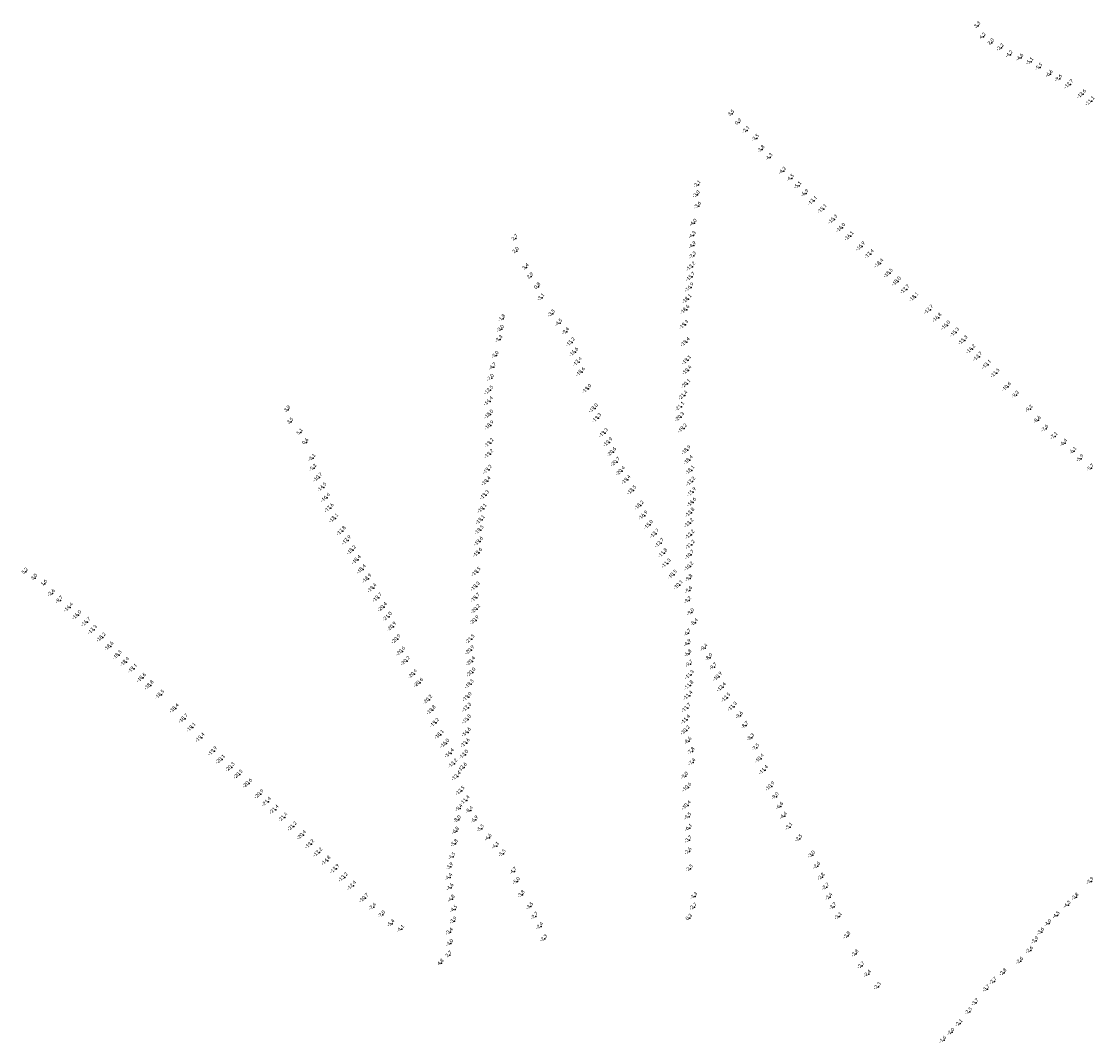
# Model space of a CAD drawing. Header units: feet. Extents: x 932366 to 949332, y 484196 to 597658.
# Tile 4 of 26: x 932366 to 936602, y 507509 to 511542. Entities that reach past the tile are written whole.
import ezdxf
from ezdxf.enums import TextEntityAlignment as Align

# ---------------------------------------------------------------- set-up
doc = ezdxf.new("R2010")
doc.units = ezdxf.units.FT
doc.layers.add('Text', color=7, linetype='Continuous')
doc.styles.add('Legend', font='calibri.ttf')

msp = doc.modelspace()

# ---------------------------------------------------------------- linework, layer by layer
at = {"layer": 'Text'}
for p in [(936143.2, 511525.12, 3.33), (936163.87, 511481.35, 4.16), (936197, 511458.08, 2), (936234.75, 511437.66, -2.19), (936270.44, 511410.7, -4.23), (936312.45, 511398.25, -4.6), (936351.23, 511382.85, -5.1), (936387.56, 511360.9, -5.5), (936428.26, 511333.63, -6.6), (936464.59, 511316.14, -9.6), (936507.26, 511293.51, -12.7), (936557.52, 511255.26, -12.6), (936590.77, 511226.76, -11.1), (935171.6, 511176.79, 3.54), (935199.42, 511142.59, 0.85), (935230.93, 511112.01, -2.14), (935268.43, 511079.99, -3.51), (935290.38, 511035.96, -3.8), (935321.9, 511004.31, -4.3), (935375.32, 510950.17, -4.3), (935038.62, 510897.2, -2.1), (935406.62, 510922.03, -4.5), (935435.5, 510893.16, -5.1), (935035.11, 510857.12, -3), (935463.65, 510862.28, -6.9), (935040.1, 510813.1, -3.6), (935495.49, 510832.96, -13.1), (935533.57, 510801.31, -15.1), (935022.63, 510745.11, -4), (935575.79, 510759.61, -15.3), (935607.17, 510726.67, -16), (934317.38, 510685.34, 2.67), (935019.01, 510696.65, -4.3), (935639.88, 510693.95, -16.1), (935020.01, 510656.62, -4.9), (935685.01, 510653.11, -16.9), (934321.31, 510634.93, 1.99), (935020.79, 510615.81, -7.3), (935719.52, 510622.84, -17.4), (934360.33, 510570.36, 3.36), (935015.51, 510573.56, -13.2), (935757.5, 510585.88, -18.4), (934378.15, 510534.28, 2.9), (935013.6, 510532.8, -15.7), (935794.62, 510547.24, -18.5), (935826.91, 510514.9, -18), (934406.48, 510494.14, 0.76), (935009.11, 510490.8, -16.9), (935860.37, 510483.48, -17.7), (934421.56, 510450.64, -3.14), (934999.58, 510445.59, -18.1), (935895.64, 510452.82, -18.1), (934463.27, 510386.96, -3.5), (934992.05, 510402.92, -18.6), (935954, 510403.58, -17.7), (934267.44, 510367.88, -1.8), (934492.14, 510350.24, -4.5), (934987.72, 510343.47, -19.3), (935987, 510371.34, -16.8), (936021.01, 510340.89, -16), (934261.88, 510326.15, -3), (934519.19, 510316.33, -9.4), (936056.38, 510313.19, -15.3), (934255.88, 510285.94, -3.3), (934540.05, 510274.54, -15.2), (934992.97, 510275.26, -19.4), (936089.32, 510282.22, -15.3), (934240.86, 510222.96, -3), (934553.45, 510235.33, -16.6), (936120.4, 510247.46, -14.2), (936147.37, 510217.7, -13.7), (934231.31, 510177.2, -4.7), (934567.78, 510196.91, -17.4), (934997.81, 510203.97, -19.1), (936182.3, 510186.24, -13.1), (934222.42, 510132.49, -7), (934579.8, 510157.44, -18.6), (934999.8, 510163.76, -19.4), (936216.2, 510152.67, -11.5), (934604.67, 510090.35, -19), (934995.57, 510110.46, -20.1), (936261.45, 510098.32, -10.6), (934217.16, 510085.09, -12.5), (934984.4, 510064.37, -21.4), (936294.36, 510065.73, -9.3), (933419.28, 510008.21, 3.81), (934215.89, 510041.31, -14.4), (934630.36, 510013.89, -19), (934971.38, 510020.41, -21.1), (936348.82, 510010.34, -9.3), (933431, 509960.35, 3.48), (934217.72, 509989.32, -18), (934643.55, 509975.34, -19.3), (934970.79, 509979.64, -20.3), (936381.03, 509966.59, -8.6), (933468.39, 509917.9, 5.13), (934219.45, 509945.77, -18.9), (934670.51, 509916.25, -19.3), (934981.77, 509934.03, -19.2), (936410.68, 509932.57, -7.6), (933490.8, 509879.54, 0.61), (934218.63, 509876.67, -19.2), (934687.74, 509879.39, -19.9), (936446.93, 509903.09, -7.1), (936485.73, 509876.18, -6.4), (934217.99, 509833.46, -19.2), (934702.64, 509841.04, -20.6), (934996.78, 509848.35, -18.9), (936522.06, 509844.41, -6.1), (933517.52, 509816.84, -3.13), (934717.39, 509801.93, -20.7), (935005.05, 509808.98, -18.4), (936549.6, 509814.81, -5.9), (933521.87, 509777.06, -5.2), (934212.39, 509771.2, -19.2), (934737.72, 509766.16, -20.4), (935012, 509768.45, -18.1), (936590.36, 509777.16, -5.7), (933542.35, 509740.33, -10.7), (934206.85, 509725.64, -19.4), (934759.6, 509731.04, -19.4), (935014.78, 509724.34, -17.2), (933559.27, 509701.22, -14.5), (934200.64, 509671.12, -19.3), (934781.74, 509690.03, -18.5), (935018.08, 509682.58, -15.9), (933572.75, 509660.44, -16.6), (933587.52, 509619.86, -17.6), (934811.37, 509629.7, -18.2), (935018.18, 509642.09, -14.6), (933605.38, 509579.26, -18.1), (934191.08, 509617.55, -19.1), (934826.85, 509589.86, -16.9), (935011.62, 509601.58, -13.8), (934184.1, 509572.9, -19.1), (934847.98, 509553.17, -15), (935007.58, 509560.47, -13.2), (933635.29, 509529.33, -17.8), (934179.76, 509532.4, -19.5), (934872.07, 509518.61, -13.7), (935011.66, 509514.84, -12.2), (933655.94, 509492.23, -17.9), (933675.49, 509453.44, -18.2), (934176.71, 509487.6, -19.6), (934891.09, 509481.36, -12.7), (935012.82, 509474.69, -11.2), (933694.82, 509414.99, -18.4), (934173.49, 509443.28, -19.6), (934904.66, 509441.3, -11.8), (935010.33, 509434.67, -10.7), (932383.5, 509367.67, 5.16), (933714.9, 509377.57, -18.4), (934167.44, 509367.46, -19.5), (934918.14, 509400.59, -11.3), (935007.17, 509388.69, -10.2), (932420.34, 509343.76, 3), (933736.39, 509340.95, -18.9), (934942.24, 509356.53, -10.5), (935005.96, 509341.67, -9.8), (932458.93, 509321.02, 1.62), (932489.01, 509282.94, -2.57), (933756.72, 509303.32, -19.4), (934164.24, 509309.6, -19.3), (934965.56, 509315.23, -10.1), (935004.65, 509294.82, -9.6), (932520.66, 509255.45, -9.7), (933777.41, 509265.86, -19.7), (934164.13, 509265.23, -19.7), (935001.17, 509254.37, -9.2), (932558.35, 509226.85, -14.4), (932591.42, 509196.92, -16), (933797.91, 509228.43, -20.4), (934165.51, 509220.87, -20.2), (935012.51, 509207.07, -9), (932626.92, 509169.39, -16.7), (933817.36, 509190.65, -21), (934160.93, 509176.18, -20.9), (935027.34, 509166.38, -8.4), (932653.1, 509138.69, -17.3), (933834.34, 509151, -20.9), (934999.67, 509125.37, -6.7), (932687.58, 509108.52, -18.2), (932718.34, 509073.25, -18.6), (933851.52, 509101.74, -20.9), (934143.94, 509101.57, -21.5), (935000.45, 509084.88, -4.9), (932751.36, 509038.87, -18.5), (933870.02, 509053.48, -20.6), (934142.19, 509058.07, -20.9), (935002.13, 509044.4, -6.8), (935065.56, 509067.13, -9.4), (935084.87, 509029, -8), (932780.8, 509011.72, -18.4), (932811.14, 508985.45, -19.1), (933888.89, 509015.63, -20.2), (934146.06, 509014.45, -20.4), (935006.98, 509003.28, -9.7), (935101.61, 508992.15, -9.7), (932846.19, 508948.86, -18.6), (933917.23, 508963.97, -20.4), (934147.52, 508970.23, -20), (935009.26, 508960.82, -11.3), (935120.73, 508953.6, -10.9), (932876.83, 508919.41, -18.8), (933940.12, 508929.71, -20.6), (934140.85, 508924.13, -19.5), (935007.58, 508918.91, -11.8), (935135.92, 508911.95, -12.4), (932918.55, 508882.43, -18.5), (933976.56, 508862.7, -20.2), (934132.18, 508873.3, -19), (935003.85, 508878.92, -11.4), (935153.53, 508870.84, -12.5), (932975.92, 508828.36, -18.4), (933989.87, 508821.31, -19.8), (934130.57, 508831.56, -17.3), (934996.91, 508830.18, -11.7), (935178.86, 508835.43, -11.3), (933011.73, 508787.95, -18.7), (934129.66, 508784.86, -15.8), (934994.5, 508784.08, -11.4), (935204.79, 508799.62, -9.6), (933042.8, 508752.67, -19.1), (934003.62, 508771.21, -19.2), (934128.88, 508733.87, -14.6), (934992.95, 508741.35, -10.2), (935227.17, 508760.56, -8.7), (933078.09, 508712.55, -19.4), (934022.14, 508724.71, -18.1), (934043.75, 508689.4, -16), (934124.64, 508691.81, -13.6), (935002.38, 508698.78, -8.6), (935249.49, 508712.67, -8.3), (933127.44, 508659.14, -19.9), (934061.68, 508650.97, -14.4), (934118.72, 508645.5, -13), (935014.39, 508658.21, -7.8), (935269.5, 508672.74, -7.5), (933158.32, 508626.8, -20.1), (934075.65, 508610.31, -13.2), (935017.59, 508614.65, -7.4), (935286.13, 508630.06, -10.4), (933196.6, 508595.81, -20.3), (933228.16, 508567.16, -20.5), (934113.24, 508594.67, -12.6), (934988.85, 508560.94, -9), (935301.96, 508584.87, -11.4), (933265.09, 508532.13, -20.6), (934089.18, 508560.31, -12.4), (935327.85, 508520.11, -10.9), (933310.69, 508489.35, -20.9), (934104.29, 508502.55, -12.5), (934999.34, 508516.53, -10.6), (935346.6, 508479.83, -9), (933340.79, 508459.29, -21.4), (934098.41, 508433.74, -9.4), (934123.89, 508465.13, -11.4), (934997.25, 508444.81, -10.4), (935364.14, 508441.65, -6.6), (933370.45, 508428.39, -21.4), (933405.28, 508397.61, -21.4), (934139.76, 508425.67, -8.4), (935001.33, 508400.19, -9.5), (935379.29, 508402.86, -4.4), (933441.52, 508362.04, -21.2), (934092.08, 508388.55, -8), (934159.89, 508387.88, -6.9), (934183.24, 508353.13, -5.5), (935004.12, 508355.4, -6.1), (935400.69, 508359.96, -3.1), (933478.77, 508327.61, -20.4), (934084.75, 508343.42, -6.8), (934213.11, 508316.82, -4.6), (935003.48, 508308.76, -3.7), (935439.27, 508313.72, -2.5), (933510.5, 508291.94, -19.2), (934079.73, 508294.27, -5.8), (934242.18, 508285, -4.1), (933542.9, 508259.22, -17.2), (933575.38, 508226.74, -14.8), (934070.15, 508242.59, -4.5), (934268.8, 508254.41, -5.5), (935002.49, 508263.02, -2.6), (935489.67, 508249.58, -3), (933609.15, 508194.4, -13.9), (934061.42, 508202.37, -3.9), (934311.69, 508184.24, -4.7), (935007.68, 508194.85, -2.5), (935510.32, 508205.78, -2.6), (933642.65, 508160.82, -13.2), (934058.01, 508161.21, -4.4), (934324.66, 508145.14, -5), (935528.1, 508161.59, -2.8), (936589.44, 508145.35, -3.9), (933676.67, 508127.82, -12.4), (934062.76, 508120.57, -4.6), (935545.59, 508122.81, -2.7), (933724.69, 508079.12, -10.7), (934067.63, 508075.1, -4.8), (934343.75, 508092.72, -3.8), (935025.3, 508085.82, -3.32), (935558.4, 508082.98, -2.4), (936530.28, 508082.71, -3.8), (933757.25, 508043.36, -7.4), (933793.08, 508012.85, -7), (934077.51, 508034.77, -4.5), (934377.44, 508045.8, -3.5), (935023.21, 508043.7, -2.69), (935573.99, 508045, -2.7), (936455.64, 508010.07, -4.5), (936498.57, 508051.54, -4.3), (933829.68, 507978.03, -5.4), (934075.14, 507988.72, -3.9), (934396.72, 508006.99, -2.7), (935005.02, 508000.33, 0.31), (935595.39, 508006.32, -3.1), (936423.1, 507978.58, -4), (933867.68, 507956.1, -4.1), (934059.85, 507944.91, -3.4), (934417.05, 507967.58, -2.4), (935629.45, 507929.84, -2.8), (936394.23, 507945.37, -3.6), (934061.44, 507900.13, -3.03), (934432.68, 507918.58, -2.3), (936371.41, 507910.47, -2.9), (934056.73, 507853.92, 2.65), (935661.5, 507858.66, -2.8), (936350.07, 507872.65, -2.6), (934024.53, 507822.61, 4.82), (935685.09, 507811.95, -2.7), (936311.48, 507830.2, -2.6), (935710.73, 507778.65, -2.4), (936245.61, 507784.47, -2.8), (935749.55, 507729.51, -2.3), (936178.9, 507720.28, -3.7), (936206.44, 507750.44, -2.7), (936109.6, 507630.5, -2.5), (936135.28, 507665.7, -3.7), (936039.8, 507549.33, -2.04), (936071.79, 507584.09, -2.14), (936007.81, 507517.7, -1.62)]:
    msp.add_point(p, dxfattribs=at)

# ---------------------------------------------------------------- texts
at = {"layer": 'Text', "style": 'Legend'}
for s, p in [('3 3', (936143.2, 511525.12, 3.33)), ('4 2', (936163.87, 511481.35, 4.16)), ('2 0', (936197, 511458.08, 2)), ('-2 2 ', (936234.75, 511437.66, -2.19)), ('-4 2 ', (936270.44, 511410.7, -4.23)), ('-4 6 ', (936312.45, 511398.25, -4.6)), ('-5 1 ', (936351.23, 511382.85, -5.1)), ('-5 5 ', (936387.56, 511360.9, -5.5)), ('-6 6 ', (936428.26, 511333.63, -6.6)), ('-9 6 ', (936464.59, 511316.14, -9.6)), ('-12 7  ', (936507.26, 511293.51, -12.7)), ('-12 6  ', (936557.52, 511255.26, -12.6)), ('-11 1  ', (936590.77, 511226.76, -11.1)), ('3 5', (935171.6, 511176.79, 3.54)), ('0 9', (935199.42, 511142.59, 0.85)), ('-2 1 ', (935230.93, 511112.01, -2.14)), ('-3 5 ', (935268.43, 511079.99, -3.51)), ('-3 8 ', (935290.38, 511035.96, -3.8)), ('-4 3 ', (935321.9, 511004.31, -4.3)), ('-4 3 ', (935375.32, 510950.17, -4.3)), ('-4 5 ', (935406.62, 510922.03, -4.5)), ('-2 1 ', (935038.62, 510897.2, -2.1)), ('-5 1 ', (935435.5, 510893.16, -5.1)), ('-3 0 ', (935035.11, 510857.12, -3)), ('-6 9 ', (935463.65, 510862.28, -6.9)), ('-13 1  ', (935495.49, 510832.96, -13.1)), ('-3 6 ', (935040.1, 510813.1, -3.6)), ('-15 1  ', (935533.57, 510801.31, -15.1)), ('-15 3  ', (935575.79, 510759.61, -15.3)), ('-4 0 ', (935022.63, 510745.11, -4)), ('-16 0  ', (935607.17, 510726.67, -16)), ('2 7', (934317.38, 510685.34, 2.67)), ('-4 3 ', (935019.01, 510696.65, -4.3)), ('-16 1  ', (935639.88, 510693.95, -16.1)), ('2 0', (934321.31, 510634.93, 1.99)), ('-4 9 ', (935020.01, 510656.62, -4.9)), ('-16 9  ', (935685.01, 510653.11, -16.9)), ('-17 4  ', (935719.52, 510622.84, -17.4)), ('-7 3 ', (935020.79, 510615.81, -7.3)), ('-18 4  ', (935757.5, 510585.88, -18.4)), ('3 4', (934360.33, 510570.36, 3.36)), ('-15 7  ', (935013.6, 510532.8, -15.7)), ('-13 2  ', (935015.51, 510573.56, -13.2)), ('-18 5  ', (935794.62, 510547.24, -18.5)), ('2 9', (934378.15, 510534.28, 2.9)), ('0 8', (934406.48, 510494.14, 0.76)), ('-16 9  ', (935009.11, 510490.8, -16.9)), ('-18 0  ', (935826.91, 510514.9, -18)), ('-3 1 ', (934421.56, 510450.64, -3.14)), ('-17 7  ', (935860.37, 510483.48, -17.7)), ('-18 1  ', (935895.64, 510452.82, -18.1)), ('-18 1  ', (934999.58, 510445.59, -18.1)), ('-17 7  ', (935954, 510403.58, -17.7)), ('-1 8 ', (934267.44, 510367.88, -1.8)), ('-3 5 ', (934463.27, 510386.96, -3.5)), ('-18 6  ', (934992.05, 510402.92, -18.6)), ('-16 8  ', (935987, 510371.34, -16.8)), ('-3 0 ', (934261.88, 510326.15, -3)), ('-4 5 ', (934492.14, 510350.24, -4.5)), ('-19 3  ', (934987.72, 510343.47, -19.3)), ('-16 0  ', (936021.01, 510340.89, -16)), ('-3 3 ', (934255.88, 510285.94, -3.3)), ('-9 4 ', (934519.19, 510316.33, -9.4)), ('-15 3  ', (936056.38, 510313.19, -15.3)), ('-15 3  ', (936089.32, 510282.22, -15.3)), ('-15 2  ', (934540.05, 510274.54, -15.2)), ('-16 6  ', (934553.45, 510235.33, -16.6)), ('-19 4  ', (934992.97, 510275.26, -19.4)), ('-14 2  ', (936120.4, 510247.46, -14.2)), ('-3 0 ', (934240.86, 510222.96, -3)), ('-17 4  ', (934567.78, 510196.91, -17.4)), ('-19 1  ', (934997.81, 510203.97, -19.1)), ('-13 7  ', (936147.37, 510217.7, -13.7)), ('-4 7 ', (934231.31, 510177.2, -4.7)), ('-18 6  ', (934579.8, 510157.44, -18.6)), ('-19 4  ', (934999.8, 510163.76, -19.4)), ('-13 1  ', (936182.3, 510186.24, -13.1)), ('-11 5  ', (936216.2, 510152.67, -11.5)), ('-7 0 ', (934222.42, 510132.49, -7)), ('-20 1  ', (934995.57, 510110.46, -20.1)), ('-12 5  ', (934217.16, 510085.09, -12.5)), ('-19 0  ', (934604.67, 510090.35, -19)), ('-10 6  ', (936261.45, 510098.32, -10.6)), ('-14 4  ', (934215.89, 510041.31, -14.4)), ('-21 4  ', (934984.4, 510064.37, -21.4)), ('-9 3 ', (936294.36, 510065.73, -9.3)), ('3 8', (933419.28, 510008.21, 3.81)), ('-18 0  ', (934217.72, 509989.32, -18)), ('-19 0  ', (934630.36, 510013.89, -19)), ('-21 1  ', (934971.38, 510020.41, -21.1)), ('-9 3 ', (936348.82, 510010.34, -9.3)), ('3 5', (933431, 509960.35, 3.48)), ('-18 9  ', (934219.45, 509945.77, -18.9)), ('-19 3  ', (934643.55, 509975.34, -19.3)), ('-20 3  ', (934970.79, 509979.64, -20.3)), ('-8 6 ', (936381.03, 509966.59, -8.6)), ('5 1', (933468.39, 509917.9, 5.13)), ('-19 3  ', (934670.51, 509916.25, -19.3)), ('-19 2  ', (934981.77, 509934.03, -19.2)), ('-7 6 ', (936410.68, 509932.57, -7.6)), ('-7 1 ', (936446.93, 509903.09, -7.1)), ('0 6', (933490.8, 509879.54, 0.61)), ('-19 2  ', (934218.63, 509876.67, -19.2)), ('-19 9  ', (934687.74, 509879.39, -19.9)), ('-6 4 ', (936485.73, 509876.18, -6.4)), ('-3 1 ', (933517.52, 509816.84, -3.13)), ('-19 2  ', (934217.99, 509833.46, -19.2)), ('-20 6  ', (934702.64, 509841.04, -20.6)), ('-18 9  ', (934996.78, 509848.35, -18.9)), ('-6 1 ', (936522.06, 509844.41, -6.1)), ('-5 9 ', (936549.6, 509814.81, -5.9)), ('-5 2 ', (933521.87, 509777.06, -5.2)), ('-19 2  ', (934212.39, 509771.2, -19.2)), ('-20 7  ', (934717.39, 509801.93, -20.7)), ('-18 4  ', (935005.05, 509808.98, -18.4)), ('-5 7 ', (936590.36, 509777.16, -5.7)), ('-10 7  ', (933542.35, 509740.33, -10.7)), ('-20 4  ', (934737.72, 509766.16, -20.4)), ('-19 4  ', (934759.6, 509731.04, -19.4)), ('-18 1  ', (935012, 509768.45, -18.1)), ('-14 5  ', (933559.27, 509701.22, -14.5)), ('-19 4  ', (934206.85, 509725.64, -19.4)), ('-18 5  ', (934781.74, 509690.03, -18.5)), ('-17 2  ', (935014.78, 509724.34, -17.2)), ('-16 6  ', (933572.75, 509660.44, -16.6)), ('-19 3  ', (934200.64, 509671.12, -19.3)), ('-15 9  ', (935018.08, 509682.58, -15.9)), ('-14 6  ', (935018.18, 509642.09, -14.6)), ('-17 6  ', (933587.52, 509619.86, -17.6)), ('-19 1  ', (934191.08, 509617.55, -19.1)), ('-18 2  ', (934811.37, 509629.7, -18.2)), ('-13 8  ', (935011.62, 509601.58, -13.8)), ('-18 1  ', (933605.38, 509579.26, -18.1)), ('-19 1  ', (934184.1, 509572.9, -19.1)), ('-16 9  ', (934826.85, 509589.86, -16.9)), ('-13 2  ', (935007.58, 509560.47, -13.2)), ('-17 8  ', (933635.29, 509529.33, -17.8)), ('-19 5  ', (934179.76, 509532.4, -19.5)), ('-15 0  ', (934847.98, 509553.17, -15)), ('-13 7  ', (934872.07, 509518.61, -13.7)), ('-17 9  ', (933655.94, 509492.23, -17.9)), ('-19 6  ', (934176.71, 509487.6, -19.6)), ('-12 7  ', (934891.09, 509481.36, -12.7)), ('-12 2  ', (935011.66, 509514.84, -12.2)), ('-11 2  ', (935012.82, 509474.69, -11.2)), ('-18 2  ', (933675.49, 509453.44, -18.2)), ('-19 6  ', (934173.49, 509443.28, -19.6)), ('-11 8  ', (934904.66, 509441.3, -11.8)), ('-10 7  ', (935010.33, 509434.67, -10.7)), ('-18 4  ', (933694.82, 509414.99, -18.4)), ('-11 3  ', (934918.14, 509400.59, -11.3)), ('-10 2  ', (935007.17, 509388.69, -10.2)), ('5 2', (932383.5, 509367.67, 5.16)), ('-18 4  ', (933714.9, 509377.57, -18.4)), ('-19 5  ', (934167.44, 509367.46, -19.5)), ('-10 5  ', (934942.24, 509356.53, -10.5)), ('3 0', (932420.34, 509343.76, 3)), ('1 6', (932458.93, 509321.02, 1.62)), ('-18 9  ', (933736.39, 509340.95, -18.9)), ('-19 4  ', (933756.72, 509303.32, -19.4)), ('-19 3  ', (934164.24, 509309.6, -19.3)), ('-10 1  ', (934965.56, 509315.23, -10.1)), ('-9 8 ', (935005.96, 509341.67, -9.8)), ('-2 6 ', (932489.01, 509282.94, -2.57)), ('-19 7  ', (933777.41, 509265.86, -19.7)), ('-19 7  ', (934164.13, 509265.23, -19.7)), ('-9 6 ', (935004.65, 509294.82, -9.6)), ('-9 7 ', (932520.66, 509255.45, -9.7)), ('-14 4  ', (932558.35, 509226.85, -14.4)), ('-20 4  ', (933797.91, 509228.43, -20.4)), ('-20 2  ', (934165.51, 509220.87, -20.2)), ('-9 2 ', (935001.17, 509254.37, -9.2)), ('-16 0  ', (932591.42, 509196.92, -16)), ('-21 0  ', (933817.36, 509190.65, -21)), ('-20 9  ', (934160.93, 509176.18, -20.9)), ('-9 0 ', (935012.51, 509207.07, -9)), ('-16 7  ', (932626.92, 509169.39, -16.7)), ('-17 3  ', (932653.1, 509138.69, -17.3)), ('-20 9  ', (933834.34, 509151, -20.9)), ('-8 4 ', (935027.34, 509166.38, -8.4)), ('-18 2  ', (932687.58, 509108.52, -18.2)), ('-20 9  ', (933851.52, 509101.74, -20.9)), ('-21 5  ', (934143.94, 509101.57, -21.5)), ('-6 7 ', (934999.67, 509125.37, -6.7)), ('-18 6  ', (932718.34, 509073.25, -18.6)), ('-20 6  ', (933870.02, 509053.48, -20.6)), ('-20 9  ', (934142.19, 509058.07, -20.9)), ('-4 9 ', (935000.45, 509084.88, -4.9)), ('-9 4 ', (935065.56, 509067.13, -9.4)), ('-18 5  ', (932751.36, 509038.87, -18.5)), ('-18 4  ', (932780.8, 509011.72, -18.4)), ('-20 2  ', (933888.89, 509015.63, -20.2)), ('-20 4  ', (934146.06, 509014.45, -20.4)), ('-6 8 ', (935002.13, 509044.4, -6.8)), ('-8 0 ', (935084.87, 509029, -8)), ('-19 1  ', (932811.14, 508985.45, -19.1)), ('-20 0  ', (934147.52, 508970.23, -20)), ('-9 7 ', (935006.98, 509003.28, -9.7)), ('-9 7 ', (935101.61, 508992.15, -9.7)), ('-18 6  ', (932846.19, 508948.86, -18.6)), ('-20 4  ', (933917.23, 508963.97, -20.4)), ('-20 6  ', (933940.12, 508929.71, -20.6)), ('-19 5  ', (934140.85, 508924.13, -19.5)), ('-11 3  ', (935009.26, 508960.82, -11.3)), ('-10 9  ', (935120.73, 508953.6, -10.9)), ('-18 8  ', (932876.83, 508919.41, -18.8)), ('-18 5  ', (932918.55, 508882.43, -18.5)), ('-11 8  ', (935007.58, 508918.91, -11.8)), ('-12 4  ', (935135.92, 508911.95, -12.4)), ('-20 2  ', (933976.56, 508862.7, -20.2)), ('-19 0  ', (934132.18, 508873.3, -19)), ('-11 4  ', (935003.85, 508878.92, -11.4)), ('-12 5  ', (935153.53, 508870.84, -12.5)), ('-18 4  ', (932975.92, 508828.36, -18.4)), ('-19 8  ', (933989.87, 508821.31, -19.8)), ('-17 3  ', (934130.57, 508831.56, -17.3)), ('-11 7  ', (934996.91, 508830.18, -11.7)), ('-11 3  ', (935178.86, 508835.43, -11.3)), ('-9 6 ', (935204.79, 508799.62, -9.6)), ('-18 7  ', (933011.73, 508787.95, -18.7)), ('-19 2  ', (934003.62, 508771.21, -19.2)), ('-15 8  ', (934129.66, 508784.86, -15.8)), ('-11 4  ', (934994.5, 508784.08, -11.4)), ('-8 7 ', (935227.17, 508760.56, -8.7)), ('-19 1  ', (933042.8, 508752.67, -19.1)), ('-19 4  ', (933078.09, 508712.55, -19.4)), ('-18 1  ', (934022.14, 508724.71, -18.1)), ('-14 6  ', (934128.88, 508733.87, -14.6)), ('-10 2  ', (934992.95, 508741.35, -10.2)), ('-8 3 ', (935249.49, 508712.67, -8.3)), ('-16 0  ', (934043.75, 508689.4, -16)), ('-13 6  ', (934124.64, 508691.81, -13.6)), ('-8 6 ', (935002.38, 508698.78, -8.6)), ('-7 5 ', (935269.5, 508672.74, -7.5)), ('-19 9  ', (933127.44, 508659.14, -19.9)), ('-20 1  ', (933158.32, 508626.8, -20.1)), ('-14 4  ', (934061.68, 508650.97, -14.4)), ('-13 0  ', (934118.72, 508645.5, -13)), ('-7 8 ', (935014.39, 508658.21, -7.8)), ('-10 4  ', (935286.13, 508630.06, -10.4)), ('-20 3  ', (933196.6, 508595.81, -20.3)), ('-13 2  ', (934075.65, 508610.31, -13.2)), ('-12 6  ', (934113.24, 508594.67, -12.6)), ('-7 4 ', (935017.59, 508614.65, -7.4)), ('-11 4  ', (935301.96, 508584.87, -11.4)), ('-20 5  ', (933228.16, 508567.16, -20.5)), ('-12 4  ', (934089.18, 508560.31, -12.4)), ('-9 0 ', (934988.85, 508560.94, -9)), ('-20 6  ', (933265.09, 508532.13, -20.6)), ('-12 5  ', (934104.29, 508502.55, -12.5)), ('-10 6  ', (934999.34, 508516.53, -10.6)), ('-10 9  ', (935327.85, 508520.11, -10.9)), ('-20 9  ', (933310.69, 508489.35, -20.9)), ('-21 4  ', (933340.79, 508459.29, -21.4)), ('-11 4  ', (934123.89, 508465.13, -11.4)), ('-9 0 ', (935346.6, 508479.83, -9)), ('-21 4  ', (933370.45, 508428.39, -21.4)), ('-9 4 ', (934098.41, 508433.74, -9.4)), ('-8 4 ', (934139.76, 508425.67, -8.4)), ('-10 4  ', (934997.25, 508444.81, -10.4)), ('-6 6 ', (935364.14, 508441.65, -6.6)), ('-21 4  ', (933405.28, 508397.61, -21.4)), ('-8 0 ', (934092.08, 508388.55, -8)), ('-6 9 ', (934159.89, 508387.88, -6.9)), ('-9 5 ', (935001.33, 508400.19, -9.5)), ('-4 4 ', (935379.29, 508402.86, -4.4)), ('-21 2  ', (933441.52, 508362.04, -21.2)), ('-6 8 ', (934084.75, 508343.42, -6.8)), ('-5 5 ', (934183.24, 508353.13, -5.5)), ('-6 1 ', (935004.12, 508355.4, -6.1)), ('-3 1 ', (935400.69, 508359.96, -3.1)), ('-20 4  ', (933478.77, 508327.61, -20.4)), ('-19 2  ', (933510.5, 508291.94, -19.2)), ('-5 8 ', (934079.73, 508294.27, -5.8)), ('-4 6 ', (934213.11, 508316.82, -4.6)), ('-3 7 ', (935003.48, 508308.76, -3.7)), ('-2 5 ', (935439.27, 508313.72, -2.5)), ('-17 2  ', (933542.9, 508259.22, -17.2)), ('-4 1 ', (934242.18, 508285, -4.1)), ('-5 5 ', (934268.8, 508254.41, -5.5)), ('-2 6 ', (935002.49, 508263.02, -2.6)), ('-3 0 ', (935489.67, 508249.58, -3)), ('-14 8  ', (933575.38, 508226.74, -14.8)), ('-4 5 ', (934070.15, 508242.59, -4.5)), ('-2 6 ', (935510.32, 508205.78, -2.6)), ('-13 9  ', (933609.15, 508194.4, -13.9)), ('-13 2  ', (933642.65, 508160.82, -13.2)), ('-3 9 ', (934061.42, 508202.37, -3.9)), ('-4 7 ', (934311.69, 508184.24, -4.7)), ('-2 5 ', (935007.68, 508194.85, -2.5)), ('-12 4  ', (933676.67, 508127.82, -12.4)), ('-4 4 ', (934058.01, 508161.21, -4.4)), ('-4 6 ', (934062.76, 508120.57, -4.6)), ('-5 0 ', (934324.66, 508145.14, -5)), ('-2 8 ', (935528.1, 508161.59, -2.8)), ('-2 7 ', (935545.59, 508122.81, -2.7)), ('-3 9 ', (936589.44, 508145.35, -3.9)), ('-10 7  ', (933724.69, 508079.12, -10.7)), ('-3 8 ', (934343.75, 508092.72, -3.8)), ('-3 3 ', (935025.3, 508085.82, -3.32)), ('-2 4 ', (935558.4, 508082.98, -2.4)), ('-3 8 ', (936530.28, 508082.71, -3.8)), ('-7 4 ', (933757.25, 508043.36, -7.4)), ('-4 8 ', (934067.63, 508075.1, -4.8)), ('-4 5 ', (934077.51, 508034.77, -4.5)), ('-3 5 ', (934377.44, 508045.8, -3.5)), ('-2 7 ', (935023.21, 508043.7, -2.69)), ('-2 7 ', (935573.99, 508045, -2.7)), ('-4 3 ', (936498.57, 508051.54, -4.3)), ('-7 0 ', (933793.08, 508012.85, -7)), ('-2 7 ', (934396.72, 508006.99, -2.7)), ('0 3', (935005.02, 508000.33, 0.31)), ('-3 1 ', (935595.39, 508006.32, -3.1)), ('-4 5 ', (936455.64, 508010.07, -4.5)), ('-5 4 ', (933829.68, 507978.03, -5.4)), ('-4 1 ', (933867.68, 507956.1, -4.1)), ('-3 9 ', (934075.14, 507988.72, -3.9)), ('-2 4 ', (934417.05, 507967.58, -2.4)), ('-4 0 ', (936423.1, 507978.58, -4)), ('-3 4 ', (934059.85, 507944.91, -3.4)), ('-2 3 ', (934432.68, 507918.58, -2.3)), ('-2 8 ', (935629.45, 507929.84, -2.8)), ('-2 9 ', (936371.41, 507910.47, -2.9)), ('-3 6 ', (936394.23, 507945.37, -3.6)), ('-3 0 ', (934061.44, 507900.13, -3.03)), ('-2 6 ', (936350.07, 507872.65, -2.6)), ('2 7', (934056.73, 507853.92, 2.65)), ('-2 8 ', (935661.5, 507858.66, -2.8)), ('-2 6 ', (936311.48, 507830.2, -2.6)), ('4 8', (934024.53, 507822.61, 4.82)), ('-2 7 ', (935685.09, 507811.95, -2.7)), ('-2 8 ', (936245.61, 507784.47, -2.8)), ('-2 4 ', (935710.73, 507778.65, -2.4)), ('-2 7 ', (936206.44, 507750.44, -2.7)), ('-2 3 ', (935749.55, 507729.51, -2.3)), ('-3 7 ', (936178.9, 507720.28, -3.7)), ('-3 7 ', (936135.28, 507665.7, -3.7)), ('-2 5 ', (936109.6, 507630.5, -2.5)), ('-2 1 ', (936071.79, 507584.09, -2.14)), ('-2 0 ', (936039.8, 507549.33, -2.04)), ('-1 6 ', (936007.81, 507517.7, -1.62))]:
    msp.add_text(s, height=14, rotation=45, dxfattribs=at).set_placement(p, align=Align.CENTER)

doc.saveas('drawing.dxf')
